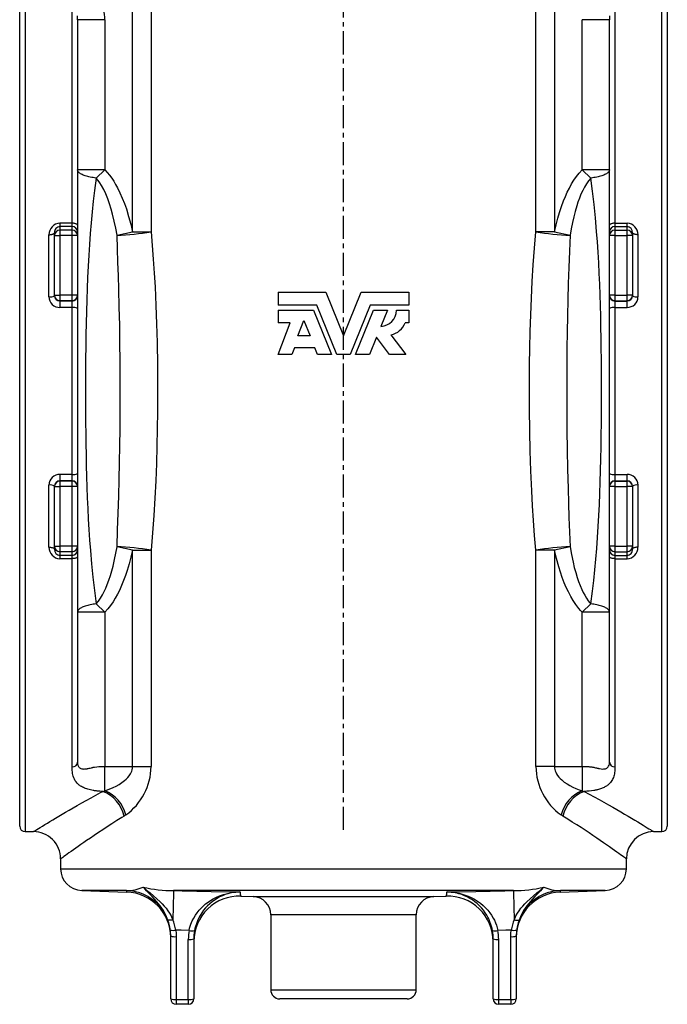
# Model space of a CAD drawing. Extents: x -514 to 474, y -142 to 1262.
# Tile 2 of 4: x -514 to -158, y 442 to 984. Entities that reach past the tile are written whole.
import ezdxf

# ---------------------------------------------------------------- set-up
doc = ezdxf.new("R2010")
doc.units = 0
doc.linetypes.add('CENTERX2', pattern=[20.32, 12.7, -2.54, 2.54, -2.54])
doc.layers.get('0').update_dxf_attribs({"linetype": 'CONTINUOUS'})
doc.layers.add('FORMAT', color=7, linetype='CONTINUOUS')

msp = doc.modelspace()

# ---------------------------------------------------------------- linework, layer by layer
at = {"color": 7, "linetype": 'CONTINUOUS'}
for p, q in [((-513.75, 779.46), (-513.75, 1018.96)), ((-157.75, 1018.96), (-157.75, 779.46)), ((-481.95, 983.75), (-481.95, 870.6)), ((-189.55, 870.6), (-189.55, 983.75)), ((-481.95, 870.6), (-481.95, 866.94)), ((-481.95, 866.94), (-481.95, 864.93)), ((-189.55, 866.94), (-189.55, 870.6)), ((-189.55, 864.93), (-189.55, 866.94)), ((-494.65, 864.93), (-494.65, 866.5)), ((-494.65, 832.09), (-494.65, 864.93)), ((-481.95, 864.93), (-481.95, 832.09)), ((-189.55, 832.09), (-189.55, 864.93)), ((-176.85, 866.5), (-176.85, 864.93)), ((-176.85, 864.93), (-176.85, 832.09)), ((-494.65, 831.87), (-494.65, 832.09)), ((-481.95, 832.09), (-481.95, 831.93)), ((-481.95, 831.93), (-481.95, 824.84)), ((-371.75, 833.74), (-371.75, 826.63)), ((-371.75, 833.74), (-345.52, 833.74)), ((-345.52, 833.74), (-335.75, 809.74)), ((-335.75, 809.74), (-325.98, 833.74)), ((-325.98, 833.74), (-299.75, 833.74)), ((-299.75, 833.74), (-299.75, 826.63)), ((-189.55, 831.93), (-189.55, 832.09)), ((-189.55, 824.84), (-189.55, 831.93)), ((-176.85, 832.09), (-176.85, 831.87)), ((-481.95, 824.84), (-481.95, 734.08)), ((-350.4, 826.63), (-371.75, 826.63)), ((-371.75, 823.89), (-371.75, 817.03)), ((-371.75, 823.89), (-352.24, 823.89)), ((-352.24, 823.89), (-342.29, 799.46)), ((-339.33, 799.46), (-350.4, 826.63)), ((-321.1, 826.63), (-332.16, 799.46)), ((-329.2, 799.46), (-319.25, 823.89)), ((-299.75, 826.63), (-321.1, 826.63)), ((-319.25, 823.89), (-311.57, 823.89)), ((-311.57, 823.89), (-315.2, 814.98)), ((-306.6, 823.89), (-299.75, 823.89)), ((-299.75, 823.89), (-299.75, 817.03)), ((-189.55, 734.08), (-189.55, 824.84)), ((-360.91, 809.74), (-357.64, 818.28)), ((-357.64, 818.28), (-354.16, 809.74)), ((-371.75, 799.46), (-365, 817.03)), ((-365, 817.03), (-371.75, 817.03)), ((-299.75, 817.03), (-301.8, 817.03)), ((-354.16, 809.74), (-360.91, 809.74)), ((-317.61, 809.06), (-321.52, 799.46)), ((-310.37, 799.46), (-317.61, 809.06)), ((-309.65, 810.32), (-301.46, 799.46)), ((-362.68, 803.23), (-364.13, 799.46)), ((-351.51, 803.23), (-362.68, 803.23)), ((-349.98, 799.46), (-351.51, 803.23)), ((-364.13, 799.46), (-371.75, 799.46)), ((-342.29, 799.46), (-349.98, 799.46)), ((-332.16, 799.46), (-339.33, 799.46)), ((-321.52, 799.46), (-329.2, 799.46)), ((-301.46, 799.46), (-310.37, 799.46)), ((-513.75, 539.96), (-513.75, 779.46)), ((-157.75, 779.46), (-157.75, 539.96)), ((-481.95, 734.08), (-481.95, 726.99)), ((-189.55, 726.99), (-189.55, 734.08)), ((-494.65, 726.83), (-494.65, 727.05)), ((-494.65, 693.99), (-494.65, 726.83)), ((-481.95, 726.99), (-481.95, 726.83)), ((-481.95, 726.83), (-481.95, 693.99)), ((-189.55, 726.83), (-189.55, 726.99)), ((-189.55, 693.99), (-189.55, 726.83)), ((-176.85, 727.05), (-176.85, 726.83)), ((-176.85, 726.83), (-176.85, 693.99)), ((-494.65, 692.42), (-494.65, 693.99)), ((-481.95, 693.99), (-481.95, 691.98)), ((-189.55, 691.98), (-189.55, 693.99)), ((-176.85, 693.99), (-176.85, 692.42)), ((-481.95, 691.98), (-481.95, 688.32)), ((-481.95, 688.32), (-481.95, 575.17)), ((-189.55, 688.32), (-189.55, 691.98)), ((-189.55, 575.17), (-189.55, 688.32)), ((-510.75, 536.96), (-506.24, 536.96)), ((-165.25, 536.96), (-160.75, 536.96)), ((-165.25, 536.96), (-165.25, 536.96)), ((-491.25, 521.97), (-491.25, 516.55)), ((-180.26, 521.97), (-180.26, 521.97)), ((-180.25, 516.55), (-180.25, 521.97)), ((-479.67, 504.55), (-454.87, 503.69)), ((-216.62, 503.69), (-191.83, 504.55)), ((-454.87, 503.69), (-454.87, 503.69)), ((-392.17, 501.5), (-385.4, 501.26)), ((-286.1, 501.26), (-279.32, 501.5)), ((-375.75, 491.27), (-375.75, 449.96)), ((-295.75, 449.96), (-295.75, 491.27)), ((-430.75, 444.96), (-430.75, 479.59)), ((-418.05, 478), (-418.05, 444.96)), ((-253.45, 444.96), (-253.45, 478)), ((-240.75, 479.59), (-240.75, 444.96)), ((-300.75, 444.96), (-370.75, 444.96)), ((-421.05, 441.96), (-427.75, 441.96)), ((-243.75, 441.96), (-250.45, 441.96))]:
    msp.add_line(p, q, dxfattribs=at)
at = {"color": 8, "linetype": 'CONTINUOUS'}
for p, q in [((-510.75, 1019.17), (-510.75, 536.96)), ((-160.75, 536.96), (-160.75, 1019.17)), ((-484.95, 871.74), (-484.95, 998.38)), ((-186.55, 998.38), (-186.55, 871.74)), ((-451.7, 867.1), (-451.7, 989.35)), ((-441.5, 989.35), (-441.5, 867.1)), ((-229.99, 867.1), (-229.99, 989.35)), ((-219.79, 989.35), (-219.79, 867.1)), ((-466.95, 983.75), (-481.95, 983.75)), ((-466.95, 983.75), (-466.95, 901.17)), ((-204.55, 901.17), (-204.55, 983.75)), ((-189.55, 983.75), (-204.55, 983.75)), ((-466.95, 901.17), (-481.95, 901.17)), ((-466.95, 901.17), (-471.72, 896.63)), ((-189.55, 901.17), (-204.55, 901.17)), ((-199.77, 896.63), (-204.55, 901.17)), ((-484.95, 871.74), (-491.65, 871.74)), ((-491.65, 871.74), (-491.65, 869.91)), ((-491.65, 869.91), (-491.65, 867.9)), ((-484.95, 869.91), (-491.65, 869.91)), ((-491.65, 867.9), (-491.65, 864.93)), ((-484.95, 867.9), (-491.65, 867.9)), ((-484.95, 869.91), (-484.95, 871.74)), ((-484.95, 867.9), (-484.95, 869.91)), ((-484.95, 864.93), (-484.95, 867.9)), ((-460.26, 865.16), (-451.7, 867.1)), ((-451.7, 867.1), (-441.5, 867.1)), ((-219.79, 867.1), (-229.99, 867.1)), ((-219.79, 867.1), (-211.23, 865.16)), ((-186.55, 871.74), (-179.85, 871.74)), ((-186.55, 871.74), (-186.55, 869.91)), ((-186.55, 869.91), (-186.55, 867.9)), ((-186.55, 869.91), (-179.85, 869.91)), ((-186.55, 867.9), (-186.55, 864.93)), ((-186.55, 867.9), (-179.85, 867.9)), ((-179.85, 869.91), (-179.85, 871.74)), ((-179.85, 867.9), (-179.85, 869.91)), ((-179.85, 864.93), (-179.85, 867.9)), ((-497.65, 831.23), (-497.65, 865.44)), ((-494.65, 864.93), (-491.65, 864.93)), ((-491.65, 864.93), (-491.65, 832.09)), ((-484.95, 864.93), (-491.65, 864.93)), ((-484.95, 832.09), (-484.95, 864.93)), ((-481.95, 864.93), (-484.95, 864.93)), ((-186.55, 864.93), (-189.55, 864.93)), ((-186.55, 864.93), (-186.55, 832.09)), ((-186.55, 864.93), (-179.85, 864.93)), ((-176.85, 864.93), (-179.85, 864.93)), ((-179.85, 832.09), (-179.85, 864.93)), ((-173.85, 865.44), (-173.85, 831.23)), ((-494.65, 832.09), (-491.65, 832.09)), ((-491.65, 832.09), (-491.65, 829.12)), ((-484.95, 832.09), (-491.65, 832.09)), ((-484.95, 829.12), (-491.65, 829.12)), ((-491.65, 829.12), (-491.65, 828.95)), ((-484.95, 828.95), (-491.65, 828.95)), ((-491.65, 828.95), (-491.65, 825.41)), ((-481.95, 832.09), (-484.95, 832.09)), ((-484.95, 829.12), (-484.95, 832.09)), ((-484.95, 828.95), (-484.95, 829.12)), ((-484.95, 825.41), (-484.95, 828.95)), ((-186.55, 832.09), (-189.55, 832.09)), ((-186.55, 832.09), (-186.55, 829.12)), ((-186.55, 832.09), (-179.85, 832.09)), ((-186.55, 829.12), (-179.85, 829.12)), ((-186.55, 829.12), (-186.55, 828.95)), ((-186.55, 828.95), (-179.85, 828.95)), ((-186.55, 828.95), (-186.55, 825.41)), ((-176.85, 832.09), (-179.85, 832.09)), ((-179.85, 829.12), (-179.85, 832.09)), ((-179.85, 828.95), (-179.85, 829.12)), ((-179.85, 825.41), (-179.85, 828.95)), ((-484.95, 825.41), (-491.65, 825.41)), ((-484.95, 733.51), (-484.95, 825.41)), ((-186.55, 825.41), (-186.55, 733.51)), ((-186.55, 825.41), (-179.85, 825.41)), ((-484.95, 733.51), (-491.65, 733.51)), ((-491.65, 733.51), (-491.65, 729.96)), ((-484.95, 729.96), (-484.95, 733.51)), ((-186.55, 733.51), (-179.85, 733.51)), ((-186.55, 733.51), (-186.55, 729.96)), ((-179.85, 729.96), (-179.85, 733.51)), ((-497.65, 693.48), (-497.65, 727.69)), ((-494.65, 726.83), (-491.65, 726.83)), ((-491.65, 729.96), (-491.65, 729.8)), ((-484.95, 729.96), (-491.65, 729.96)), ((-491.65, 729.8), (-491.65, 726.83)), ((-484.95, 729.8), (-491.65, 729.8)), ((-491.65, 726.83), (-491.65, 693.99)), ((-484.95, 726.83), (-491.65, 726.83)), ((-484.95, 729.8), (-484.95, 729.96)), ((-484.95, 726.83), (-484.95, 729.8)), ((-484.95, 693.99), (-484.95, 726.83)), ((-481.95, 726.83), (-484.95, 726.83)), ((-186.55, 726.83), (-189.55, 726.83)), ((-186.55, 729.96), (-186.55, 729.8)), ((-186.55, 729.96), (-179.85, 729.96)), ((-186.55, 729.8), (-186.55, 726.83)), ((-186.55, 729.8), (-179.85, 729.8)), ((-186.55, 726.83), (-186.55, 693.99)), ((-186.55, 726.83), (-179.85, 726.83)), ((-179.85, 729.8), (-179.85, 729.96)), ((-179.85, 726.83), (-179.85, 729.8)), ((-176.85, 726.83), (-179.85, 726.83)), ((-179.85, 693.99), (-179.85, 726.83)), ((-173.85, 727.69), (-173.85, 693.48)), ((-494.65, 693.99), (-491.65, 693.99)), ((-484.95, 693.99), (-491.65, 693.99)), ((-491.65, 693.99), (-491.65, 691.02)), ((-481.95, 693.99), (-484.95, 693.99)), ((-484.95, 691.02), (-484.95, 693.99)), ((-451.7, 691.82), (-460.26, 693.76)), ((-211.23, 693.76), (-219.79, 691.82)), ((-186.55, 693.99), (-189.55, 693.99)), ((-186.55, 693.99), (-186.55, 691.02)), ((-186.55, 693.99), (-179.85, 693.99)), ((-179.85, 691.02), (-179.85, 693.99)), ((-176.85, 693.99), (-179.85, 693.99)), ((-484.95, 691.02), (-491.65, 691.02)), ((-491.65, 691.02), (-491.65, 689.01)), ((-484.95, 689.01), (-491.65, 689.01)), ((-491.65, 689.01), (-491.65, 687.17)), ((-484.95, 689.01), (-484.95, 691.02)), ((-484.95, 687.17), (-484.95, 689.01)), ((-451.7, 691.82), (-441.5, 691.82)), ((-451.7, 572.74), (-451.7, 691.82)), ((-441.5, 691.82), (-441.5, 572.74)), ((-229.99, 572.74), (-229.99, 691.82)), ((-219.79, 691.82), (-229.99, 691.82)), ((-219.79, 691.82), (-219.79, 572.74)), ((-186.55, 691.02), (-179.85, 691.02)), ((-186.55, 691.02), (-186.55, 689.01)), ((-186.55, 689.01), (-179.85, 689.01)), ((-186.55, 689.01), (-186.55, 687.17)), ((-179.85, 689.01), (-179.85, 691.02)), ((-179.85, 687.17), (-179.85, 689.01)), ((-484.95, 687.17), (-491.65, 687.17)), ((-484.95, 572.61), (-484.95, 687.17)), ((-186.55, 687.17), (-186.55, 572.61)), ((-186.55, 687.17), (-179.85, 687.17)), ((-466.95, 657.74), (-471.72, 662.28)), ((-199.77, 662.28), (-204.55, 657.74)), ((-466.95, 657.74), (-481.95, 657.74)), ((-466.95, 657.74), (-466.95, 572.74)), ((-204.55, 572.74), (-204.55, 657.74)), ((-189.55, 657.74), (-204.55, 657.74)), ((-466.95, 559.45), (-466.95, 572.74)), ((-466.95, 572.74), (-451.7, 572.74)), ((-451.7, 572.74), (-441.5, 572.74)), ((-219.79, 572.74), (-229.99, 572.74)), ((-219.79, 572.74), (-204.55, 572.74)), ((-204.55, 572.74), (-204.55, 559.45)), ((-455.4, 546.15), (-456.4, 545.5)), ((-491.25, 516.55), (-180.25, 516.55)), ((-455.02, 504.55), (-479.67, 504.55)), ((-242.36, 504.55), (-429.14, 504.55)), ((-191.83, 504.55), (-216.47, 504.55)), ((-385.4, 501.26), (-286.1, 501.26)), ((-295.75, 491.27), (-375.75, 491.27)), ((-427.75, 479.2), (-427.75, 444.57)), ((-421.05, 444.57), (-421.05, 477.61)), ((-250.45, 477.61), (-250.45, 444.57)), ((-243.75, 444.57), (-243.75, 479.2)), ((-375.75, 449.96), (-295.75, 449.96)), ((-427.75, 444.57), (-421.05, 444.57)), ((-427.75, 444.57), (-427.75, 441.96)), ((-421.05, 444.57), (-421.05, 441.96)), ((-250.45, 444.57), (-243.75, 444.57)), ((-250.45, 444.57), (-250.45, 441.96)), ((-243.75, 444.57), (-243.75, 441.96))]:
    msp.add_line(p, q, dxfattribs=at)
at = {"color": 8, "linetype": 'CONTINUOUS', "flags": 128}
for points in [[(-481.95, 983.75), (-481.97, 984.84), (-482.06, 985.92)], [(-189.44, 985.92), (-189.52, 984.84), (-189.55, 983.75)], [(-471.72, 896.63), (-472.56, 896.73), (-473.37, 896.85), (-474.16, 896.98), (-474.93, 897.12), (-475.67, 897.28), (-476.38, 897.45), (-477.06, 897.64), (-477.7, 897.83), (-478.3, 898.04), (-478.86, 898.26), (-479.38, 898.49), (-479.86, 898.73), (-480.29, 898.98), (-480.67, 899.24), (-481, 899.5), (-481.29, 899.77), (-481.53, 900.05), (-481.71, 900.33), (-481.84, 900.61), (-481.92, 900.89), (-481.95, 901.17)], [(-466.95, 901.17), (-465.61, 899.69), (-464.36, 898.14), (-463.19, 896.53), (-462.06, 894.83), (-461.01, 893.09), (-460.03, 891.31), (-458.62, 888.47), (-457.34, 885.55), (-456.18, 882.59), (-455.13, 879.59), (-453.85, 875.47), (-452.71, 871.3), (-451.7, 867.1)], [(-219.79, 867.1), (-218.9, 870.81), (-217.92, 874.51), (-216.96, 877.74), (-215.9, 880.94), (-214.74, 884.1), (-213.77, 886.47), (-212.72, 888.81), (-211.57, 891.1), (-210.34, 893.34), (-209.06, 895.41), (-207.69, 897.4), (-206.18, 899.34), (-204.55, 901.17)], [(-189.55, 901.17), (-189.57, 900.89), (-189.65, 900.61), (-189.78, 900.33), (-189.97, 900.05), (-190.2, 899.77), (-190.49, 899.5), (-190.82, 899.24), (-191.21, 898.98), (-191.64, 898.73), (-192.11, 898.49), (-192.63, 898.26), (-193.2, 898.04), (-193.8, 897.83), (-194.44, 897.64), (-195.11, 897.45), (-195.82, 897.28), (-196.56, 897.12), (-197.33, 896.98), (-198.12, 896.85), (-198.94, 896.73), (-199.77, 896.63)], [(-471.72, 896.63), (-472.63, 889.69), (-473.32, 883.83), (-473.95, 877.95), (-474.5, 872.04), (-475, 866.1), (-475.43, 860.12), (-475.81, 854.1), (-476.15, 848.04), (-476.44, 841.94), (-476.69, 835.81), (-476.9, 829.65), (-477.08, 823.22), (-477.24, 816.76), (-477.37, 810.28), (-477.46, 803.77), (-477.54, 797.25), (-477.58, 791.31), (-477.61, 785.37), (-477.62, 779.41), (-477.61, 773.44), (-477.58, 767.66), (-477.54, 761.89), (-477.48, 756.11), (-477.39, 750.35), (-477.28, 744.36), (-477.15, 738.39), (-476.99, 732.45), (-476.81, 726.53), (-476.59, 720.64), (-476.34, 714.78), (-476.05, 708.96), (-475.72, 703.17), (-475.34, 697.41), (-474.91, 691.69), (-474.27, 684.27), (-473.52, 676.91), (-472.67, 669.58), (-471.72, 662.28)], [(-460.26, 865.16), (-460.96, 869.01), (-461.75, 872.85), (-462.66, 876.66), (-463.43, 879.54), (-464.3, 882.38), (-465.29, 885.19), (-466.41, 887.94), (-467.48, 890.23), (-468.7, 892.45), (-469.62, 893.9), (-470.62, 895.3), (-471.72, 896.63)], [(-199.77, 896.63), (-201.05, 895.06), (-202.21, 893.39), (-203.27, 891.61), (-204.23, 889.78), (-205.19, 887.7), (-206.06, 885.58), (-206.84, 883.43), (-207.54, 881.25), (-208.41, 878.27), (-209.18, 875.26), (-209.87, 872.24), (-210.59, 868.71), (-211.23, 865.16)], [(-199.77, 662.28), (-198.86, 669.23), (-198.17, 675.09), (-197.55, 680.97), (-196.99, 686.87), (-196.5, 692.82), (-196.06, 698.79), (-195.68, 704.82), (-195.35, 710.88), (-195.06, 716.98), (-194.81, 723.11), (-194.6, 729.27), (-194.41, 735.7), (-194.25, 742.16), (-194.13, 748.64), (-194.03, 755.15), (-193.96, 761.66), (-193.91, 767.6), (-193.88, 773.55), (-193.87, 779.51), (-193.88, 785.48), (-193.91, 791.26), (-193.95, 797.03), (-194.02, 802.81), (-194.1, 808.57), (-194.21, 814.56), (-194.34, 820.53), (-194.5, 826.47), (-194.69, 832.39), (-194.9, 838.28), (-195.16, 844.13), (-195.45, 849.96), (-195.78, 855.75), (-196.16, 861.51), (-196.58, 867.23), (-197.23, 874.65), (-197.97, 882.01), (-198.82, 889.34), (-199.77, 896.63)], [(-481.95, 870.6), (-481.97, 870.75), (-482.05, 870.9), (-482.17, 871.04), (-482.35, 871.17), (-482.57, 871.3), (-482.83, 871.41), (-483.12, 871.51), (-483.45, 871.59), (-483.8, 871.66), (-484.17, 871.7), (-484.55, 871.73), (-484.95, 871.74)], [(-441.5, 867.1), (-440.86, 859.51), (-440.3, 851.92), (-439.8, 844.31), (-439.37, 836.7), (-438.89, 826.52), (-438.51, 816.33), (-438.22, 806.13), (-438, 793.45), (-437.92, 780.77), (-437.97, 768.08), (-438.1, 758.57), (-438.31, 749.06), (-438.61, 739.56), (-438.99, 730.06), (-439.46, 720.48), (-440.03, 710.91), (-440.71, 701.36), (-441.5, 691.82)], [(-229.99, 691.82), (-230.68, 699.98), (-231.28, 708.15), (-231.8, 716.33), (-232.24, 724.52), (-232.73, 735.48), (-233.11, 746.44), (-233.37, 757.41), (-233.53, 769.58), (-233.57, 781.76), (-233.49, 793.93), (-233.34, 803.06), (-233.11, 812.19), (-232.81, 821.31), (-232.43, 830.43), (-231.97, 839.61), (-231.41, 848.79), (-230.75, 857.95), (-229.99, 867.1)], [(-186.55, 871.74), (-186.94, 871.73), (-187.32, 871.7), (-187.69, 871.66), (-188.05, 871.59), (-188.37, 871.51), (-188.67, 871.41), (-188.93, 871.3), (-189.14, 871.17), (-189.32, 871.04), (-189.44, 870.9), (-189.52, 870.75), (-189.55, 870.6)], [(-497.65, 865.44), (-497.25, 865.45), (-496.87, 865.47), (-496.5, 865.52), (-496.15, 865.58), (-495.82, 865.66), (-495.53, 865.75), (-495.27, 865.85), (-495.05, 865.97), (-494.87, 866.09), (-494.75, 866.23), (-494.67, 866.36), (-494.65, 866.5)], [(-460.26, 693.76), (-459.92, 702.98), (-459.6, 712.23), (-459.31, 721.49), (-459.06, 730.76), (-458.85, 740.03), (-458.69, 749.32), (-458.56, 758.61), (-458.48, 767.9), (-458.45, 777.33), (-458.46, 786.77), (-458.52, 796.2), (-458.63, 805.63), (-458.79, 815.57), (-459, 825.5), (-459.25, 835.42), (-459.48, 842.87), (-459.72, 850.31), (-459.98, 857.74), (-460.26, 865.16)], [(-211.23, 865.16), (-211.56, 856.31), (-211.87, 847.43), (-212.15, 838.55), (-212.39, 829.65), (-212.6, 820.75), (-212.77, 811.84), (-212.9, 802.92), (-212.99, 794), (-213.04, 784.96), (-213.04, 775.91), (-213, 766.87), (-212.92, 757.82), (-212.77, 747.13), (-212.56, 736.44), (-212.3, 725.77), (-212.07, 717.75), (-211.81, 709.74), (-211.53, 701.74), (-211.23, 693.76)], [(-173.85, 865.44), (-174.24, 865.45), (-174.62, 865.47), (-174.99, 865.52), (-175.35, 865.58), (-175.67, 865.66), (-175.97, 865.75), (-176.23, 865.85), (-176.44, 865.97), (-176.62, 866.09), (-176.74, 866.23), (-176.82, 866.36), (-176.85, 866.5)], [(-471.72, 662.28), (-471.7, 662.31), (-470.43, 663.87), (-469.28, 665.53), (-468.25, 667.25), (-467.28, 669.09), (-466.4, 670.98), (-465.61, 672.9), (-464.68, 675.42), (-463.85, 677.97), (-463.11, 680.54), (-462.44, 683.14), (-461.62, 686.66), (-460.9, 690.2), (-460.26, 693.76)], [(-211.23, 693.76), (-210.45, 689.47), (-209.54, 685.2), (-208.86, 682.36), (-208.1, 679.53), (-207.25, 676.74), (-206.5, 674.53), (-205.66, 672.34), (-204.74, 670.2), (-203.96, 668.58), (-203.11, 667.01), (-202.18, 665.47), (-201.16, 664), (-200.49, 663.13), (-199.77, 662.28)], [(-497.65, 693.48), (-497.25, 693.47), (-496.87, 693.44), (-496.5, 693.4), (-496.15, 693.34), (-495.82, 693.26), (-495.53, 693.17), (-495.27, 693.06), (-495.05, 692.95), (-494.87, 692.82), (-494.75, 692.69), (-494.67, 692.56), (-494.65, 692.42)], [(-481.95, 688.32), (-481.97, 688.17), (-482.05, 688.02), (-482.17, 687.88), (-482.35, 687.75), (-482.57, 687.62), (-482.83, 687.51), (-483.12, 687.41), (-483.45, 687.33), (-483.8, 687.26), (-484.17, 687.21), (-484.55, 687.18), (-484.95, 687.17)], [(-451.7, 691.82), (-452.6, 688.06), (-453.6, 684.33), (-454.71, 680.63), (-455.64, 677.85), (-456.65, 675.09), (-457.76, 672.38), (-458.97, 669.71), (-460.04, 667.59), (-461.2, 665.51), (-462.45, 663.48), (-463.83, 661.48), (-465.33, 659.56), (-466.95, 657.74)], [(-204.55, 657.74), (-205.45, 658.74), (-206.33, 659.76), (-207.95, 661.89), (-209.45, 664.11), (-210.82, 666.42), (-212.1, 668.85), (-213.28, 671.33), (-214.35, 673.86), (-215.47, 676.77), (-216.49, 679.72), (-217.42, 682.7), (-218.68, 687.24), (-219.79, 691.82)], [(-186.55, 687.17), (-186.94, 687.18), (-187.32, 687.21), (-187.69, 687.26), (-188.05, 687.33), (-188.37, 687.41), (-188.67, 687.51), (-188.93, 687.62), (-189.14, 687.75), (-189.32, 687.88), (-189.44, 688.02), (-189.52, 688.17), (-189.55, 688.32)], [(-173.85, 693.48), (-174.24, 693.47), (-174.62, 693.44), (-174.99, 693.4), (-175.35, 693.34), (-175.67, 693.26), (-175.97, 693.17), (-176.23, 693.06), (-176.44, 692.95), (-176.62, 692.82), (-176.74, 692.69), (-176.82, 692.56), (-176.85, 692.42)], [(-471.72, 662.28), (-472.56, 662.19), (-473.37, 662.07), (-474.16, 661.94), (-474.93, 661.8), (-475.67, 661.64), (-476.38, 661.47), (-477.06, 661.28), (-477.7, 661.08), (-478.3, 660.88), (-478.86, 660.65), (-479.38, 660.42), (-479.86, 660.18), (-480.29, 659.93), (-480.67, 659.68), (-481, 659.41), (-481.29, 659.15), (-481.53, 658.87), (-481.71, 658.59), (-481.84, 658.31), (-481.92, 658.03), (-481.95, 657.74)], [(-189.55, 657.74), (-189.57, 658.03), (-189.65, 658.31), (-189.78, 658.59), (-189.97, 658.87), (-190.2, 659.15), (-190.49, 659.41), (-190.82, 659.68), (-191.21, 659.93), (-191.64, 660.18), (-192.11, 660.42), (-192.63, 660.65), (-193.2, 660.88), (-193.8, 661.08), (-194.44, 661.28), (-195.11, 661.47), (-195.82, 661.64), (-196.56, 661.8), (-197.33, 661.94), (-198.12, 662.07), (-198.94, 662.19), (-199.77, 662.28)], [(-481.95, 575.17), (-481.89, 574.3), (-481.72, 573.54), (-481.43, 572.89), (-481.21, 572.57), (-480.98, 572.31), (-480.72, 572.09), (-480.43, 571.9), (-480.11, 571.75), (-479.67, 571.59), (-479.29, 571.5), (-478.89, 571.45), (-478.47, 571.43), (-477.96, 571.44), (-477.41, 571.49), (-477.26, 571.5), (-477.1, 571.53), (-476.95, 571.55), (-476.79, 571.58), (-476.63, 571.6), (-476.46, 571.64), (-476.06, 571.72), (-475.56, 571.84), (-474.96, 571.98), (-474.27, 572.15), (-473.93, 572.24), (-473.6, 572.31), (-473.3, 572.37), (-473.03, 572.43), (-472.79, 572.48), (-472.58, 572.52), (-471.44, 572.67), (-470.24, 572.75), (-469.58, 572.76), (-468.79, 572.76), (-467.87, 572.75), (-466.95, 572.74)], [(-204.55, 572.74), (-203.93, 572.75), (-203.32, 572.75), (-202.7, 572.76), (-202.24, 572.77), (-201.76, 572.76), (-201.25, 572.75), (-200.9, 572.73), (-200.56, 572.71), (-200.22, 572.68), (-199.89, 572.65), (-199.56, 572.61), (-199.24, 572.57), (-198.92, 572.52), (-198.58, 572.45), (-198.17, 572.37), (-197.71, 572.27), (-197.18, 572.14), (-196.62, 572.01), (-196.34, 571.94), (-196.07, 571.87), (-195.82, 571.81), (-195.6, 571.76), (-195.39, 571.71), (-195.2, 571.67), (-195.03, 571.64), (-194.02, 571.48), (-193.13, 571.42), (-192.69, 571.44), (-192.22, 571.5), (-191.79, 571.6), (-191.39, 571.74), (-191.02, 571.93), (-190.63, 572.21), (-190.29, 572.55), (-190.02, 572.96), (-189.75, 573.59), (-189.6, 574.33), (-189.55, 575.17)], [(-468.04, 559.13), (-469.63, 559.19), (-471.15, 559.31), (-471.54, 559.35), (-471.93, 559.4), (-472.31, 559.45), (-472.69, 559.5), (-473.06, 559.56), (-473.43, 559.62), (-474.17, 559.75), (-474.88, 559.9), (-475.57, 560.07), (-476.24, 560.26), (-476.88, 560.46), (-477.51, 560.67), (-478.12, 560.92), (-478.7, 561.17), (-479.26, 561.44), (-479.78, 561.73), (-480.27, 562.03), (-480.69, 562.32), (-481.08, 562.62), (-481.46, 562.93), (-481.83, 563.27), (-482.18, 563.63), (-482.74, 564.29), (-483.24, 565), (-483.67, 565.77), (-484.04, 566.59), (-484.34, 567.47), (-484.54, 568.21), (-484.7, 569), (-484.81, 569.83), (-484.89, 570.66), (-484.93, 571.58), (-484.95, 572.61)], [(-466.95, 559.45), (-464.62, 560.26), (-462.31, 561.24), (-460.69, 562.04), (-459.1, 562.94), (-457.55, 563.95), (-456.07, 565.09), (-455.17, 565.89), (-454.32, 566.77), (-453.54, 567.72), (-452.85, 568.76), (-452.47, 569.48), (-452.15, 570.24), (-451.91, 571.02), (-451.75, 571.88), (-451.7, 572.74)], [(-219.79, 572.74), (-219.75, 571.96), (-219.62, 571.19), (-219.41, 570.44), (-219.08, 569.61), (-218.68, 568.83), (-218.07, 567.87), (-217.37, 566.99), (-216.6, 566.17), (-215.79, 565.41), (-214.35, 564.24), (-212.83, 563.21), (-211.26, 562.28), (-209.66, 561.46), (-207.97, 560.7), (-206.26, 560.03), (-204.55, 559.45)], [(-186.55, 572.61), (-186.56, 571.72), (-186.59, 570.91), (-186.64, 570.17), (-186.73, 569.47), (-186.84, 568.77), (-186.98, 568.1), (-187.15, 567.47), (-187.36, 566.84), (-187.6, 566.23), (-187.88, 565.66), (-188.19, 565.11), (-188.53, 564.59), (-188.91, 564.09), (-189.32, 563.63), (-189.67, 563.27), (-190.03, 562.93), (-190.41, 562.62), (-190.81, 562.32), (-191.22, 562.03), (-191.63, 561.78), (-192.06, 561.54), (-192.51, 561.31), (-192.98, 561.09), (-193.47, 560.87), (-193.99, 560.67), (-195.04, 560.32), (-196.17, 560.01), (-196.47, 559.94), (-196.78, 559.87), (-197.1, 559.8), (-197.41, 559.74), (-197.74, 559.67), (-198.07, 559.62), (-199.34, 559.43), (-200.66, 559.28), (-202.03, 559.18), (-203.45, 559.13)], [(-506.24, 536.96), (-506.24, 536.96), (-506.16, 537.02), (-505.91, 537.17), (-505.52, 537.41), (-504.97, 537.75), (-504.28, 538.18), (-503.44, 538.7), (-502.43, 539.32), (-501.28, 540.03), (-499.97, 540.83), (-498.53, 541.71), (-497.12, 542.56), (-495.61, 543.47), (-493.99, 544.44), (-492.27, 545.47), (-490.45, 546.54), (-488.53, 547.67), (-486.51, 548.84), (-484.41, 550.06), (-482.08, 551.39), (-479.66, 552.76), (-477.15, 554.17), (-474.54, 555.61), (-471.96, 557.02), (-469.29, 558.46), (-468.04, 559.13)], [(-468.04, 559.13), (-468.04, 559.13), (-466.95, 559.45), (-466.95, 559.45)], [(-204.55, 559.45), (-204.55, 559.45), (-203.45, 559.13), (-203.45, 559.13)], [(-203.45, 559.13), (-200.61, 557.6), (-197.86, 556.11), (-195.2, 554.64), (-192.61, 553.2), (-190.12, 551.79), (-187.74, 550.43), (-185.44, 549.11), (-183.26, 547.84), (-181.18, 546.62), (-179.22, 545.46), (-177.37, 544.36), (-175.6, 543.3), (-173.96, 542.31), (-172.44, 541.39), (-171.07, 540.55), (-169.83, 539.8), (-168.77, 539.14), (-167.85, 538.57), (-167.06, 538.09), (-166.41, 537.68), (-165.91, 537.37), (-165.53, 537.14), (-165.31, 537), (-165.25, 536.96)], [(-456.4, 545.5), (-457.54, 544.79), (-460.33, 543.03), (-463.03, 541.32), (-465.62, 539.64), (-468.1, 538.01), (-470.48, 536.43), (-472.75, 534.91), (-474.9, 533.46), (-476.94, 532.07), (-478.58, 530.94), (-480.12, 529.87), (-481.58, 528.85), (-482.94, 527.89), (-484.21, 527), (-485.5, 526.09), (-486.67, 525.26), (-487.71, 524.51), (-488.62, 523.86), (-489.41, 523.29), (-490.06, 522.82), (-490.57, 522.45), (-490.94, 522.18), (-491.16, 522.02), (-491.24, 521.96), (-491.24, 521.97)], [(-215.09, 545.5), (-215.09, 545.5), (-216.09, 546.15)], [(-180.26, 521.97), (-180.3, 521.99), (-180.47, 522.12), (-180.78, 522.35), (-181.24, 522.68), (-181.83, 523.11), (-182.57, 523.64), (-183.43, 524.26), (-184.43, 524.97), (-185.52, 525.75), (-186.74, 526.62), (-188.07, 527.56), (-189.52, 528.58), (-191.08, 529.67), (-192.79, 530.86), (-194.62, 532.12), (-196.56, 533.44), (-198.61, 534.82), (-200.76, 536.27), (-202.92, 537.7), (-205.17, 539.18), (-207.51, 540.7), (-209.95, 542.27), (-212.48, 543.87), (-215.09, 545.5)], [(-445.86, 506.43), (-445.85, 506.42), (-443.99, 504.83), (-442.1, 503.26), (-440.2, 501.69), (-438.33, 500.06), (-436.5, 498.34), (-435.4, 497.21), (-434.34, 496.03), (-433.31, 494.78), (-432.33, 493.46), (-431.42, 492.08), (-430.57, 490.61), (-430.05, 489.58), (-429.57, 488.5)], [(-432.36, 488.52), (-432.78, 489.59), (-433.24, 490.63), (-433.98, 492.1), (-434.77, 493.49), (-435.61, 494.81), (-436.49, 496.06), (-437.4, 497.25), (-438.32, 498.38), (-439.59, 499.82), (-440.87, 501.2), (-442.15, 502.52), (-444.04, 504.46), (-444.96, 505.43), (-445.85, 506.42), (-445.86, 506.43)], [(-429.14, 504.55), (-429.14, 504.5), (-429.15, 504.39), (-429.15, 504.23), (-429.16, 504.03), (-429.17, 503.77), (-429.18, 503.46), (-429.19, 503.1), (-429.2, 502.69), (-429.22, 502.24), (-429.23, 501.74), (-429.25, 501.19), (-429.26, 500.6), (-429.28, 499.97), (-429.3, 499.3), (-429.32, 498.58), (-429.34, 497.82), (-429.36, 497.03), (-429.38, 496.2), (-429.4, 495.34), (-429.42, 494.45), (-429.45, 493.52), (-429.47, 492.57), (-429.49, 491.59), (-429.52, 490.58), (-429.54, 489.55), (-429.57, 488.5)], [(-429.14, 504.55), (-424.38, 504.45), (-408.51, 504.12), (-392.64, 503.83)], [(-278.85, 503.83), (-262.98, 504.12), (-247.12, 504.45), (-242.36, 504.55)], [(-242.36, 504.55), (-242.35, 504.5), (-242.35, 504.39), (-242.34, 504.23), (-242.33, 504.03), (-242.32, 503.77), (-242.31, 503.46), (-242.3, 503.1), (-242.29, 502.69), (-242.27, 502.24), (-242.26, 501.74), (-242.24, 501.19), (-242.23, 500.6), (-242.21, 499.97), (-242.19, 499.3), (-242.17, 498.58), (-242.15, 497.82), (-242.13, 497.03), (-242.11, 496.2), (-242.09, 495.34), (-242.07, 494.45), (-242.05, 493.52), (-242.02, 492.57), (-242, 491.59), (-241.97, 490.58), (-241.95, 489.55), (-241.92, 488.5)], [(-241.92, 488.5), (-241.44, 489.58), (-240.92, 490.61), (-240.07, 492.08), (-239.16, 493.46), (-238.18, 494.78), (-237.15, 496.03), (-236.09, 497.21), (-234.99, 498.34), (-233.16, 500.06), (-231.29, 501.69), (-229.4, 503.26), (-227.51, 504.83), (-225.64, 506.42), (-225.63, 506.43)], [(-225.63, 506.43), (-225.64, 506.42), (-226.53, 505.43), (-227.45, 504.46), (-229.34, 502.52), (-230.62, 501.2), (-231.9, 499.82), (-233.17, 498.38), (-234.1, 497.25), (-235, 496.06), (-235.88, 494.81), (-236.72, 493.49), (-237.52, 492.1), (-238.25, 490.63), (-238.71, 489.59), (-239.13, 488.52)], [(-420.6, 482.63), (-420.32, 483.82), (-419.99, 484.99), (-419.61, 486.12), (-418.9, 487.83), (-418.08, 489.44), (-417.19, 490.93), (-416.21, 492.33), (-415.15, 493.67), (-414.02, 494.9), (-412.8, 496.09), (-411.53, 497.18), (-410.22, 498.17), (-408.84, 499.1), (-407.43, 499.94), (-405.99, 500.69), (-403.86, 501.63), (-401.7, 502.4), (-399.51, 502.99), (-397.24, 503.44), (-394.96, 503.72), (-392.67, 503.83), (-392.64, 503.83)], [(-278.85, 503.83), (-278.82, 503.83), (-276.6, 503.73), (-274.38, 503.46), (-272.18, 503.04), (-270.49, 502.6), (-268.81, 502.07), (-267.14, 501.43), (-265.5, 500.69), (-263.81, 499.79), (-262.14, 498.77), (-260.52, 497.62), (-258.96, 496.33), (-257.47, 494.9), (-256.36, 493.68), (-255.3, 492.36), (-254.31, 490.95), (-253.41, 489.44), (-252.76, 488.19), (-252.18, 486.87), (-251.67, 485.49), (-251.24, 484.08), (-250.9, 482.63)], [(-429.57, 488.5), (-429.93, 488.39), (-430.29, 488.31), (-430.64, 488.24), (-430.97, 488.19), (-431.27, 488.17), (-431.55, 488.17), (-431.79, 488.2), (-432, 488.24), (-432.16, 488.31), (-432.28, 488.41), (-432.36, 488.52)], [(-241.92, 488.5), (-241.56, 488.39), (-241.2, 488.31), (-240.85, 488.24), (-240.52, 488.19), (-240.22, 488.17), (-239.94, 488.17), (-239.7, 488.2), (-239.49, 488.24), (-239.33, 488.31), (-239.21, 488.41), (-239.13, 488.52)], [(-430.75, 479.59), (-430.8, 481.2), (-430.95, 482.8)], [(-420.6, 482.63), (-424.93, 482.73), (-427.98, 482.79)], [(-427.98, 482.79), (-427.8, 481), (-427.75, 479.2)], [(-243.52, 482.79), (-246.57, 482.73), (-250.9, 482.63)], [(-243.75, 479.2), (-243.69, 481), (-243.52, 482.79)]]:
    msp.add_lwpolyline(points, dxfattribs=at)
at = {"color": 7, "linetype": 'CONTINUOUS', "flags": 128}
msp.add_lwpolyline([(-240.54, 482.8), (-240.7, 481.2), (-240.75, 479.59)], dxfattribs=at)
at = {"color": 8, "linetype": 'CONTINUOUS'}
for centre, radius, start, end in [((-491.21, 983.77), 24.26, 359.9519, 13.3031), ((-491.5, 865.59), 6.15, 91.3948, 181.4537), ((-491.48, 866.74), 3.17, 92.9213, 184.3924), ((-491.66, 864.92), 2.99, 89.7549, 179.7528), ((-484.93, 866.92), 2.99, 0.2472, 90.2451), ((-484.93, 864.92), 2.99, 0.2472, 90.2451), ((-465.63, 1008.72), 143.67, 272.1423, 279.6699), ((-205.86, 1008.72), 143.67, 260.3301, 267.8577), ((-186.56, 866.92), 2.99, 89.7549, 179.7528), ((-186.56, 864.92), 2.99, 89.7549, 179.7528), ((-180, 865.59), 6.16, 358.5981, 88.5534), ((-180.06, 866.7), 3.22, 356.5173, 86.169), ((-179.83, 864.92), 2.99, 0.2472, 90.2451), ((-496.93, 835.22), 4.06, 259.8376, 304.265), ((-491.74, 831.32), 5.91, 180.8485, 270.8946), ((-491.66, 832.1), 2.99, 180.2472, 270.2451), ((-491.68, 831.92), 2.96, 180.8582, 270.7324), ((-484.93, 832.1), 2.99, 269.7549, 359.7528), ((-484.93, 831.94), 2.99, 269.7549, 359.7528), ((-186.56, 832.1), 2.99, 180.2472, 270.2451), ((-186.56, 831.94), 2.99, 180.2472, 270.2451), ((-179.83, 832.1), 2.99, 269.7549, 359.7528), ((-179.81, 831.92), 2.96, 269.2706, 359.1388), ((-179.77, 831.33), 5.92, 269.236, 359.0209), ((-174.56, 835.22), 4.06, 235.735, 280.1624), ((-484.22, 821.03), 4.44, 59.1753, 99.365), ((-187.27, 821.03), 4.44, 80.635, 120.8247), ((-491.73, 727.59), 5.92, 89.236, 179.0209), ((-484.22, 737.89), 4.44, 260.635, 300.8247), ((-187.27, 737.89), 4.44, 239.1753, 279.365), ((-179.75, 727.6), 5.91, 0.8485, 90.8946), ((-496.93, 723.69), 4.06, 55.735, 100.1624), ((-491.68, 727), 2.96, 89.2706, 179.1388), ((-491.66, 726.82), 2.99, 89.7549, 179.7528), ((-484.93, 726.98), 2.99, 0.2472, 90.2451), ((-484.93, 726.82), 2.99, 0.2472, 90.2451), ((-186.56, 726.98), 2.99, 89.7549, 179.7528), ((-186.56, 726.82), 2.99, 89.7549, 179.7528), ((-179.81, 727), 2.96, 0.8582, 90.7324), ((-179.83, 726.82), 2.99, 0.2472, 90.2451), ((-174.56, 723.69), 4.06, 79.8376, 124.265), ((-491.66, 694), 2.99, 180.2472, 270.2451), ((-484.93, 694), 2.99, 269.7549, 359.7528), ((-465.63, 550.19), 143.67, 80.3301, 87.8577), ((-205.86, 550.19), 143.67, 92.1423, 99.6699), ((-186.56, 694), 2.99, 180.2472, 270.2451), ((-179.83, 694), 2.99, 269.7549, 359.7528), ((-491.49, 693.33), 6.16, 178.5981, 268.5534), ((-491.43, 692.22), 3.22, 176.5173, 266.169), ((-484.93, 691.99), 2.99, 269.7549, 359.7528), ((-186.56, 691.99), 2.99, 180.2472, 270.2451), ((-180, 693.32), 6.15, 271.3948, 1.4537), ((-180.01, 692.17), 3.17, 272.9213, 4.3924), ((-484.74, 575.41), 2.81, 265.8246, 355.1034), ((-186.75, 575.41), 2.81, 184.8966, 274.1754), ((-474.67, 573.16), 33.17, 305.5047, 359.2837), ((-196.82, 573.16), 33.18, 180.7186, 234.4931), ((-474.59, 541.75), 18.57, 11.6371, 69.3587), ((-474.09, 541.59), 19.24, 13.7318, 68.1935), ((-197.4, 541.59), 19.24, 111.8065, 166.2682), ((-196.91, 541.75), 18.57, 110.6424, 168.3638), ((-454.76, 526.54), 21.98, 269.3196, 293.8771), ((-455.74, 479.57), 25, 0.0051, 88.3484), ((-441.8, 506.39), 13.35, 187.9053, 191.6655), ((-429.89, 573.25), 68.7, 256.5505, 270.6253), ((-241.42, 571.54), 66.99, 269.1947, 283.6295), ((-215.75, 479.57), 25, 91.6516, 179.9949), ((-216.53, 527.51), 22.96, 246.6514, 270.1519), ((-229.7, 506.39), 13.36, 348.3257, 352.0935), ((-392.03, 477.81), 26.03, 91.3555, 149.813), ((-385.19, 504.12), 7.46, 182.2092, 200.558), ((-286.12, 504.08), 7.27, 339.1991, 358.0337), ((-279.46, 477.82), 26.02, 30.2858, 88.6509), ((-456.83, 479.46), 26.09, 7.3685, 20.3188), ((-451.51, 479.3), 23.8, 8.4374, 22.7448), ((-219.99, 479.3), 23.79, 157.2532, 171.5647), ((-214.66, 479.46), 26.09, 159.6824, 172.6303), ((-429.45, 488.67), 6.05, 255.6146, 284.063), ((-392.81, 477.61), 28.24, 169.7491, 179.9997), ((-418.83, 488.43), 6.06, 253.0823, 281.3201), ((-252.66, 488.43), 6.06, 258.6799, 286.9177), ((-278.68, 477.61), 28.24, 0.0003, 10.2509), ((-242.05, 488.67), 6.05, 255.937, 284.3854), ((-428.48, 485.24), 6.08, 248.1676, 276.9593), ((-420.31, 483.65), 6.08, 263.0407, 291.8324), ((-251.18, 483.65), 6.08, 248.1676, 276.9593), ((-243.01, 485.24), 6.08, 263.0407, 291.8324), ((-428.48, 450.61), 6.08, 248.1676, 276.9593), ((-420.31, 450.61), 6.08, 263.0407, 291.8324), ((-251.18, 450.61), 6.08, 248.1676, 276.9593), ((-243.01, 450.61), 6.08, 263.0407, 291.8324)]:
    msp.add_arc(centre, radius, start, end, dxfattribs=at)
at = {"color": 7, "linetype": 'CONTINUOUS'}
for centre, radius, start, end in [((-315.53, 823.9), 8.92, 272.108, 359.9443), ((-311.89, 820.89), 10.8, 282.0026, 339.0637), ((-510.75, 539.96), 3, 180, 270), ((-506.24, 521.97), 14.99, 359.9912, 90.0004), ((-165.25, 521.97), 14.99, 89.9995, 179.9991), ((-160.75, 539.96), 3, 270, 0), ((-479.25, 516.55), 12, 180, 268), ((-192.25, 516.55), 12, 272, 0), ((-455.75, 478.7), 25, 0.0151, 88.0011), ((-393.05, 476.51), 25, 87.9999, 180), ((-385.75, 491.27), 10, 0, 88), ((-285.75, 491.27), 10, 92, 180), ((-278.45, 476.51), 25, 0, 91.9997), ((-215.75, 478.7), 25, 91.9983, 179.9849), ((-392.4, 477.91), 25.65, 149.5914, 169.7308), ((-277.99, 478.32), 24.49, 9.7997, 31.0221), ((-392.81, 478), 25.24, 169.7546, 179.9997), ((-278.68, 478), 25.24, 0.0003, 10.2454), ((-370.75, 449.96), 5, 180, 270), ((-300.75, 449.96), 5, 270, 0), ((-427.75, 444.96), 3, 180, 270), ((-421.05, 444.96), 3, 270, 0), ((-250.45, 444.96), 3, 180, 270), ((-243.75, 444.96), 3, 270, 0)]:
    msp.add_arc(centre, radius, start, end, dxfattribs=at)
at = {"layer": 'FORMAT', "linetype": 'CENTERX2'}
msp.add_line((-335.75, 537.96), (-335.75, 1020.96), dxfattribs=at)

doc.saveas('drawing.dxf')
